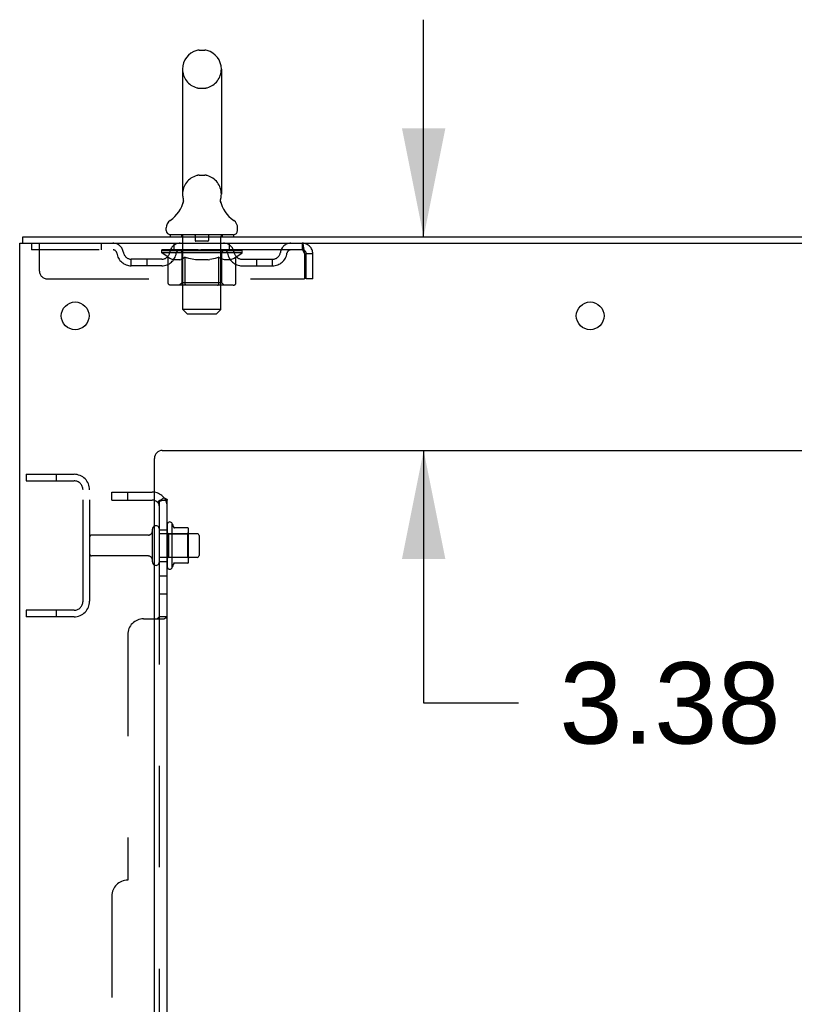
# Model space of a CAD drawing. Header units: inches. Extents: x 0 to 291, y 0 to 188.
# Tile 7 of 26: x 14 to 26, y 125 to 140. Entities that reach past the tile are written whole.
import ezdxf

# ---------------------------------------------------------------- set-up
doc = ezdxf.new("R2010")
doc.units = ezdxf.units.IN
doc.header["$LTSCALE"] = 16.01262
doc.header["$MEASUREMENT"] = 0
doc.linetypes.add('HIDDEN', pattern=[0.2, 0.1, -0.1])
doc.layers.get('0').update_dxf_attribs({"linetype": 'CONTINUOUS'})
for name, color, linetype in [('DEFAULT_2', 8, 'HIDDEN'), ('DIMENSIONS', 7, 'CONTINUOUS'), ('SUBPANEL', 7, 'CONTINUOUS')]:
    doc.layers.add(name, color=color, linetype=linetype)
doc.styles.get("Standard").update_dxf_attribs({"font": 'arial.ttf'})
doc.dimstyles.new('DIMSTYLE_1', dxfattribs={"dimtxt": 1.284435, "dimasz": 1.71258, "dimexe": 0.09, "dimexo": 0.07, "dimgap": 0.0375, "dimtad": 0, "dimtih": 1, "dimtoh": 1, "dimzin": 4, "dimdsep": 46, "dimtxsty": 'Standard', "dimblk": '_FILLED', "dimblk1": '_FILLED', "dimblk2": '_FILLED', "dimcen": 0.09, "dimadec": 3, "dimazin": 1, "dimtfac": 1, "dimtdec": 3, "dimtofl": 0, "dimtmove": 0, "dimatfit": 3, "dimldrblk": '_FILLED', "dimfxl": 0, "dimtolj": 1, "dimtzin": 4, "dimarcsym": 0})

# ---------------------------------------------------------------- blocks, each defined once
blk = doc.blocks.new('_FILLED')
at = {"color": 0, "linetype": 'ByBlock'}
blk.add_solid([(0, 0), (-1, 0.2), (-1, -0.2)], dxfattribs=at)
blk = doc.blocks.new('*D13')
at = {"layer": 'DIMENSIONS', "color": 2, "linetype": 'Continuous'}
for p, q in [((20.541, 136.707), (20.541, 140.132)), ((20.541, 133.332), (20.541, 129.348)), ((20.541, 129.348), (22.039, 129.348))]:
    blk.add_line(p, q, dxfattribs=at)
at = {"layer": 'DIMENSIONS', "color": 2, "linetype": 'Continuous', "xscale": 1.7125797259, "yscale": 1.7125797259, "zscale": 1.7125797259}
for p, rotation in [((20.541, 136.707), 270), ((20.541, 133.332), 90)]:
    blk.add_blockref('_FILLED', p, dxfattribs=dict(at, rotation=rotation))
at = {"layer": 'DIMENSIONS', "color": 2, "linetype": 'Continuous', "insert": (22.681, 129.99), "char_height": 1.2844, "width": 3.49042, "attachment_point": 1, "line_spacing_factor": 0.9}
blk.add_mtext('3.38', dxfattribs=at)

msp = doc.modelspace()

# ---------------------------------------------------------------- linework, layer by layer
at = {"color": 7, "linetype": 'Continuous'}
for p, q in [((16.999, 139.652), (17.087, 139.652)), ((16.737, 139.352), (16.737, 137.377)), ((17.349, 139.352), (17.349, 137.377)), ((16.743, 137.234), (16.742, 137.229)), ((17.337, 137.283), (17.338, 137.288)), ((17.337, 137.278), (17.337, 137.283)), ((17.337, 137.273), (17.337, 137.278)), ((17.337, 137.268), (17.337, 137.273)), ((17.338, 137.263), (17.337, 137.268)), ((17.338, 137.293), (17.339, 137.298)), ((17.338, 137.288), (17.338, 137.293)), ((17.338, 137.258), (17.338, 137.263)), ((17.339, 137.253), (17.338, 137.258)), ((17.339, 137.248), (17.339, 137.253)), ((17.34, 137.244), (17.339, 137.248)), ((17.34, 137.303), (17.341, 137.307)), ((17.341, 137.24), (17.34, 137.244)), ((16.48, 136.806), (16.48, 136.845)), ((17.605, 136.806), (17.605, 136.845)), ((14.22, 136.603), (14.22, 136.707)), ((16.543, 136.737), (16.543, 136.707)), ((17.543, 136.737), (16.543, 136.737)), ((17.543, 136.737), (17.543, 136.707)), ((16.567, 132.187), (16.567, 131.476)), ((16.822, 132.109), (16.595, 132.109)), ((16.833, 131.576), (16.833, 132.087)), ((16.967, 132.019), (16.833, 132.019)), ((16.997, 131.989), (16.997, 131.674)), ((16.967, 131.644), (16.833, 131.644)), ((16.822, 131.554), (16.595, 131.554))]:
    msp.add_line(p, q, dxfattribs=at)
at = {"color": 3, "linetype": 'Continuous'}
for p, q in [((14.22, 136.707), (31.979, 136.707)), ((14.168, 56.811), (14.168, 136.603)), ((14.168, 136.603), (31.974, 136.603)), ((16.293, 58.832), (16.293, 133.207)), ((16.418, 133.332), (28.293, 133.332))]:
    msp.add_line(p, q, dxfattribs=at)
at = {"color": 7, "linetype": 'Continuous'}
for points in [[(16.745, 137.307), (16.746, 137.303), (16.747, 137.298), (16.748, 137.293), (16.748, 137.288), (16.749, 137.283), (16.749, 137.278), (16.749, 137.273), (16.749, 137.268), (16.748, 137.263), (16.748, 137.258), (16.747, 137.253), (16.747, 137.249), (16.746, 137.244), (16.744, 137.239), (16.743, 137.234)], [(17.339, 137.298), (17.34, 137.303), (17.341, 137.307)]]:
    msp.add_lwpolyline(points, dxfattribs=at)
at = {"color": 3, "linetype": 'Continuous'}
for centre in [(15.043, 135.457), (23.168, 135.457)]:
    msp.add_circle(centre, 0.219, dxfattribs=at)
at = {"color": 7, "linetype": 'Continuous'}
for centre, radius, start, end in [((17.043, 139.352), 0.306, 105.6303, 180), ((16.999, 139.508), 0.144, 90, 105.6303), ((17.087, 139.508), 0.144, 74.3697, 90), ((17.043, 139.352), 0.306, 0, 74.3697), ((16.245, 137.393), 0.523, 304.6624, 347.2389), ((17.043, 137.377), 0.306, 180, 193.2053), ((17.841, 137.393), 0.523, 192.7611, 235.3376), ((17.043, 137.377), 0.306, 346.7947, 360), ((16.624, 136.845), 0.144, 124.6624, 180), ((17.462, 136.845), 0.144, 360, 55.3376), ((16.549, 136.806), 0.069, 180, 265), ((17.536, 136.806), 0.069, 275, 360), ((16.317, 132.089), 0.055, 360, 115.9094), ((16.535, 132.166), 0.0384, 34.4497, 180), ((15.967, 131.832), 0.698, 23.9679, 30.6631), ((16.614, 132.119), 0.01, 203.9679, 270), ((16.822, 132.099), 0.01, 5.1938, 90), ((16.692, 132.087), 0.141, 0, 5.2081), ((16.967, 131.989), 0.03, 360, 90), ((16.967, 131.674), 0.03, 270, 0), ((16.317, 131.574), 0.055, 244.0906, 0), ((16.535, 131.497), 0.0384, 180, 325.5503), ((15.967, 131.832), 0.698, 329.3369, 336.0321), ((16.614, 131.544), 0.01, 90, 156.0321), ((16.822, 131.564), 0.01, 270, 354.8062), ((16.692, 131.576), 0.141, 354.7919, 360)]:
    msp.add_arc(centre, radius, start, end, dxfattribs=at)
at = {"color": 3, "linetype": 'Continuous'}
msp.add_arc((16.418, 133.207), 0.125, 90, 180, dxfattribs=at)
at = {"layer": 'DEFAULT_2', "color": 8, "linetype": 'HIDDEN'}
for p, q in [((16.999, 139.052), (17.087, 139.052)), ((16.999, 137.677), (17.087, 137.677)), ((16.723, 136.737), (16.723, 136.707)), ((16.743, 135.556), (16.743, 136.707)), ((16.938, 136.727), (16.938, 136.647)), ((17.138, 136.637), (16.948, 136.637)), ((17.148, 136.727), (17.148, 136.647)), ((17.343, 135.556), (17.343, 136.707)), ((17.363, 136.737), (17.363, 136.707)), ((14.355, 136.603), (14.355, 136.499)), ((18.626, 136.499), (14.355, 136.499)), ((14.48, 136.165), (14.48, 136.603)), ((15.455, 136.603), (15.455, 136.499)), ((16.41, 136.452), (16.41, 136.499)), ((16.509, 136.382), (16.41, 136.452)), ((17.676, 136.452), (16.41, 136.452)), ((16.419, 136.492), (16.419, 136.499)), ((16.428, 136.489), (16.428, 136.492)), ((16.428, 136.489), (17.658, 136.489)), ((16.437, 136.489), (16.437, 136.492)), ((16.438, 136.489), (16.438, 136.492)), ((16.448, 136.492), (16.448, 136.499)), ((16.464, 136.489), (16.464, 136.492)), ((16.466, 136.489), (16.466, 136.492)), ((16.495, 136.492), (16.495, 136.499)), ((16.509, 136.489), (16.509, 136.492)), ((16.512, 136.489), (16.512, 136.492)), ((16.716, 136.492), (16.515, 136.492)), ((16.558, 136.492), (16.558, 136.499)), ((16.559, 136.489), (16.559, 136.492)), ((16.56, 136.489), (16.56, 136.492)), ((16.563, 136.489), (16.563, 136.492)), ((16.57, 136.489), (16.57, 136.492)), ((16.57, 136.489), (16.57, 136.492)), ((16.574, 136.489), (16.574, 136.492)), ((16.577, 136.489), (16.577, 136.493)), ((16.581, 136.489), (16.581, 136.492)), ((16.596, 136.489), (16.596, 136.492)), ((16.605, 136.499), (16.605, 136.603)), ((16.614, 136.489), (16.614, 136.494)), ((16.614, 136.489), (16.614, 136.492)), ((16.634, 136.489), (16.634, 136.492)), ((16.636, 136.492), (16.636, 136.499)), ((16.646, 136.489), (16.646, 136.492)), ((16.65, 136.489), (16.65, 136.492)), ((16.659, 136.489), (16.659, 136.492)), ((16.67, 136.489), (16.67, 136.496)), ((16.686, 136.489), (16.686, 136.492)), ((16.689, 136.489), (16.689, 136.492)), ((16.716, 136.489), (16.716, 136.492)), ((16.783, 136.492), (16.721, 136.492)), ((16.726, 136.492), (16.726, 136.499)), ((16.733, 136.489), (16.733, 136.492)), ((16.738, 136.489), (16.738, 136.492)), ((16.744, 136.489), (16.744, 136.497)), ((16.748, 136.489), (16.748, 136.492)), ((16.759, 136.489), (16.759, 136.492)), ((16.783, 136.489), (16.783, 136.492)), ((16.858, 136.492), (16.799, 136.492)), ((16.819, 136.489), (16.819, 136.492)), ((16.826, 136.492), (16.826, 136.499)), ((16.83, 136.489), (16.83, 136.492)), ((16.833, 136.489), (16.833, 136.498)), ((16.835, 136.489), (16.835, 136.492)), ((16.843, 136.489), (16.843, 136.492)), ((16.858, 136.489), (16.858, 136.492)), ((16.938, 136.492), (16.884, 136.492)), ((16.897, 136.489), (16.897, 136.492)), ((16.929, 136.492), (17.043, 136.499)), ((16.933, 136.492), (16.933, 136.499)), ((16.934, 136.498), (16.933, 136.499)), ((16.934, 136.492), (16.934, 136.498)), ((16.934, 136.489), (16.934, 136.492)), ((16.937, 136.489), (16.937, 136.492)), ((16.938, 136.489), (16.938, 136.492)), ((16.939, 136.489), (16.939, 136.492)), ((17.022, 136.492), (16.974, 136.492)), ((16.979, 136.489), (16.979, 136.492)), ((17.022, 136.489), (17.022, 136.492)), ((17.04, 136.492), (17.04, 136.492)), ((17.04, 136.489), (17.04, 136.492)), ((17.04, 136.489), (17.04, 136.492)), ((17.043, 136.492), (17.043, 136.499)), ((17.043, 136.499), (17.157, 136.492)), ((17.046, 136.489), (17.046, 136.492)), ((17.046, 136.489), (17.046, 136.492)), ((17.046, 136.492), (17.046, 136.492)), ((17.064, 136.489), (17.064, 136.492)), ((17.064, 136.492), (17.112, 136.492)), ((17.106, 136.489), (17.106, 136.492)), ((17.147, 136.489), (17.147, 136.492)), ((17.148, 136.489), (17.148, 136.492)), ((17.148, 136.492), (17.202, 136.492)), ((17.149, 136.489), (17.149, 136.492)), ((17.152, 136.498), (17.153, 136.499)), ((17.152, 136.492), (17.152, 136.498)), ((17.152, 136.489), (17.152, 136.492)), ((17.153, 136.492), (17.153, 136.499)), ((17.189, 136.489), (17.189, 136.492)), ((17.228, 136.489), (17.228, 136.492)), ((17.228, 136.492), (17.287, 136.492)), ((17.243, 136.489), (17.243, 136.492)), ((17.251, 136.489), (17.251, 136.492)), ((17.253, 136.489), (17.253, 136.498)), ((17.256, 136.489), (17.256, 136.492)), ((17.26, 136.492), (17.26, 136.499)), ((17.267, 136.489), (17.267, 136.492)), ((17.303, 136.489), (17.303, 136.492)), ((17.303, 136.492), (17.365, 136.492)), ((17.327, 136.489), (17.327, 136.492)), ((17.338, 136.489), (17.338, 136.492)), ((17.342, 136.489), (17.342, 136.497)), ((17.348, 136.489), (17.348, 136.492)), ((17.353, 136.489), (17.353, 136.492)), ((17.36, 136.492), (17.36, 136.499)), ((17.37, 136.489), (17.37, 136.492)), ((17.37, 136.492), (17.676, 136.492)), ((17.397, 136.489), (17.397, 136.492)), ((17.4, 136.489), (17.4, 136.492)), ((17.416, 136.489), (17.416, 136.496)), ((17.427, 136.489), (17.427, 136.492)), ((17.436, 136.489), (17.436, 136.492)), ((17.44, 136.489), (17.44, 136.492)), ((17.45, 136.492), (17.45, 136.499)), ((17.451, 136.489), (17.451, 136.492)), ((17.472, 136.489), (17.472, 136.494)), ((17.472, 136.489), (17.472, 136.492)), ((17.48, 136.499), (17.48, 136.603)), ((17.49, 136.489), (17.49, 136.492)), ((17.505, 136.489), (17.505, 136.492)), ((17.509, 136.489), (17.509, 136.493)), ((17.512, 136.489), (17.512, 136.492)), ((17.516, 136.489), (17.516, 136.492)), ((17.516, 136.489), (17.516, 136.492)), ((17.523, 136.489), (17.523, 136.492)), ((17.526, 136.489), (17.526, 136.492)), ((17.527, 136.489), (17.527, 136.492)), ((17.528, 136.492), (17.528, 136.499)), ((17.555, 136.495), (17.675, 136.496)), ((17.555, 136.492), (17.555, 136.495)), ((17.574, 136.489), (17.574, 136.492)), ((17.577, 136.489), (17.577, 136.492)), ((17.579, 136.384), (17.676, 136.452)), ((17.591, 136.492), (17.591, 136.499)), ((17.62, 136.489), (17.62, 136.492)), ((17.622, 136.489), (17.622, 136.492)), ((17.638, 136.492), (17.638, 136.499)), ((17.648, 136.489), (17.648, 136.492)), ((17.649, 136.489), (17.649, 136.492)), ((17.658, 136.489), (17.658, 136.492)), ((17.667, 136.492), (17.667, 136.499)), ((17.675, 136.492), (17.675, 136.496)), ((17.676, 136.452), (17.676, 136.492)), ((18.626, 136.603), (18.626, 136.499)), ((15.928, 136.248), (15.928, 136.352)), ((16.411, 136.352), (15.928, 136.352)), ((16.178, 136.248), (16.178, 136.352)), ((16.509, 135.977), (16.509, 136.382)), ((16.509, 136.382), (16.523, 136.373)), ((16.537, 136.364), (16.523, 136.373)), ((16.55, 136.357), (16.537, 136.365)), ((16.564, 136.35), (16.55, 136.357)), ((16.577, 136.345), (16.564, 136.351)), ((16.591, 136.34), (16.577, 136.345)), ((16.694, 136.34), (16.591, 136.34)), ((16.694, 136.34), (16.708, 136.345)), ((16.722, 136.351), (16.708, 136.345)), ((16.735, 136.357), (16.721, 136.351)), ((16.73, 135.98), (16.73, 136.449)), ((16.749, 136.365), (16.735, 136.357)), ((16.763, 136.373), (16.749, 136.365)), ((16.777, 136.383), (16.762, 136.373)), ((16.777, 135.977), (16.777, 136.383)), ((16.777, 136.383), (16.805, 136.373)), ((16.834, 136.365), (16.805, 136.373)), ((16.862, 136.357), (16.833, 136.365)), ((16.889, 136.35), (16.861, 136.357)), ((16.917, 136.345), (16.889, 136.35)), ((16.944, 136.34), (16.916, 136.345)), ((17.142, 136.34), (16.944, 136.34)), ((17.142, 136.34), (17.17, 136.345)), ((17.198, 136.351), (17.17, 136.345)), ((17.226, 136.357), (17.198, 136.351)), ((17.254, 136.365), (17.226, 136.357)), ((17.283, 136.374), (17.254, 136.365)), ((17.312, 136.384), (17.283, 136.374)), ((17.312, 135.977), (17.312, 136.384)), ((17.312, 136.384), (17.327, 136.374)), ((17.341, 136.365), (17.327, 136.374)), ((17.356, 136.357), (17.341, 136.365)), ((17.356, 135.98), (17.356, 136.449)), ((17.37, 136.35), (17.356, 136.357)), ((17.384, 136.345), (17.37, 136.35)), ((17.398, 136.34), (17.384, 136.345)), ((17.492, 136.34), (17.398, 136.34)), ((17.492, 136.34), (17.507, 136.345)), ((17.521, 136.351), (17.506, 136.345)), ((17.535, 136.357), (17.521, 136.35)), ((17.55, 136.365), (17.535, 136.357)), ((17.565, 136.374), (17.55, 136.365)), ((17.579, 136.384), (17.564, 136.374)), ((17.579, 135.977), (17.579, 136.384)), ((17.675, 136.352), (18.158, 136.352)), ((17.908, 136.248), (17.908, 136.352)), ((18.158, 136.248), (18.158, 136.352)), ((18.654, 136.45), (18.659, 136.436)), ((18.659, 136.436), (18.659, 136.04)), ((18.689, 136.04), (18.689, 136.436)), ((18.793, 136.436), (18.689, 136.436)), ((18.793, 136.04), (18.793, 136.436)), ((16.411, 136.248), (15.928, 136.248)), ((17.675, 136.248), (18.158, 136.248)), ((14.605, 136.04), (18.659, 136.04)), ((18.793, 136.04), (18.689, 136.04)), ((17.537, 135.94), (16.552, 135.94)), ((16.73, 135.98), (16.69, 135.94)), ((17.356, 135.98), (16.73, 135.98)), ((16.788, 135.945), (16.786, 135.947)), ((16.793, 135.941), (16.79, 135.943)), ((16.795, 135.941), (16.793, 135.941)), ((16.798, 135.94), (16.795, 135.941)), ((17.356, 135.98), (17.396, 135.94)), ((16.812, 135.487), (16.743, 135.556)), ((17.343, 135.556), (16.743, 135.556)), ((17.274, 135.487), (17.343, 135.556)), ((16.812, 135.487), (17.274, 135.487)), ((14.272, 132.957), (14.272, 132.853)), ((14.272, 132.957), (15.025, 132.957)), ((14.742, 132.957), (14.742, 132.853)), ((14.272, 132.853), (15.025, 132.853)), ((15.168, 130.953), (15.168, 132.71)), ((15.272, 130.953), (15.272, 132.71)), ((16.497, 132.166), (16.497, 131.497)), ((16.199, 131.997), (15.302, 131.997)), ((16.262, 131.574), (16.262, 132.089)), ((16.372, 131.574), (16.372, 132.089)), ((16.833, 132.019), (16.372, 132.019)), ((16.517, 132.015), (16.497, 132.035)), ((16.517, 132.015), (16.517, 131.648)), ((16.517, 132.015), (16.813, 132.015)), ((16.813, 132.015), (16.833, 132.035)), ((16.813, 132.015), (16.813, 131.648)), ((16.199, 131.667), (15.302, 131.667)), ((16.833, 131.644), (16.372, 131.644)), ((16.517, 131.648), (16.497, 131.628)), ((16.517, 131.648), (16.813, 131.648)), ((16.813, 131.648), (16.833, 131.628)), ((14.272, 130.811), (14.272, 130.707)), ((15.025, 130.811), (14.272, 130.811)), ((15.025, 130.707), (14.272, 130.707)), ((14.742, 130.811), (14.742, 130.707))]:
    msp.add_line(p, q, dxfattribs=at)
for points in [[(18.626, 136.603), (18.628, 136.602), (18.631, 136.598), (18.633, 136.593), (18.635, 136.586), (18.638, 136.577), (18.64, 136.566), (18.642, 136.554), (18.645, 136.54), (18.647, 136.524), (18.65, 136.508), (18.652, 136.491), (18.654, 136.473), (18.657, 136.454), (18.659, 136.436)], [(18.626, 136.499), (18.628, 136.498), (18.631, 136.497), (18.633, 136.495), (18.635, 136.492), (18.638, 136.489), (18.64, 136.485), (18.642, 136.48), (18.645, 136.475), (18.647, 136.469), (18.65, 136.463), (18.652, 136.456), (18.654, 136.45)], [(16.552, 135.94), (16.547, 135.941), (16.542, 135.941), (16.537, 135.943), (16.532, 135.945), (16.527, 135.947), (16.523, 135.95), (16.519, 135.954), (16.516, 135.958), (16.513, 135.962), (16.511, 135.967), (16.509, 135.972), (16.509, 135.977)], [(16.777, 135.967), (16.777, 135.972), (16.777, 135.977)], [(16.779, 135.962), (16.777, 135.967), (16.777, 135.972), (16.777, 135.977)], [(16.79, 135.943), (16.788, 135.945), (16.786, 135.947), (16.784, 135.95), (16.782, 135.954), (16.78, 135.958), (16.779, 135.962)], [(16.784, 135.95), (16.782, 135.954), (16.78, 135.958)], [(17.29, 135.94), (17.293, 135.941), (17.296, 135.941), (17.298, 135.943), (17.3, 135.945), (17.303, 135.947), (17.305, 135.95), (17.307, 135.954), (17.309, 135.958), (17.31, 135.962), (17.311, 135.967), (17.312, 135.972), (17.312, 135.977)], [(17.537, 135.94), (17.542, 135.941), (17.547, 135.941), (17.552, 135.943), (17.557, 135.945), (17.561, 135.947), (17.566, 135.95), (17.57, 135.954), (17.573, 135.958), (17.576, 135.962), (17.578, 135.967), (17.579, 135.972), (17.579, 135.977)]]:
    msp.add_lwpolyline(points, dxfattribs=at)
for centre, radius, start, end in [((17.043, 139.352), 0.306, 180, 254.3697), ((17.043, 139.352), 0.306, 285.6303, 360), ((16.999, 139.196), 0.144, 254.3697, 270), ((17.087, 139.196), 0.144, 270, 285.6303), ((17.043, 137.377), 0.306, 105.6303, 180), ((16.999, 137.533), 0.144, 90, 105.6303), ((17.087, 137.533), 0.144, 74.3697, 90), ((17.043, 137.377), 0.306, 0, 74.3697), ((16.549, 136.806), 0.069, 265, 270), ((16.713, 136.707), 0.03, 0, 90), ((16.928, 136.727), 0.01, 0, 90), ((16.948, 136.647), 0.01, 180, 270), ((17.138, 136.647), 0.01, 270, 360), ((17.158, 136.727), 0.01, 90, 180), ((17.373, 136.707), 0.03, 90, 180), ((17.536, 136.806), 0.069, 270, 275), ((15.639, 136.436), 0.167, 8.0716, 90), ((15.64, 136.436), 0.0625, 7.9863, 90), ((15.928, 136.477), 0.125, 188.0716, 270), ((16.411, 136.477), 0.125, 270, 351.9284), ((16.7, 136.436), 0.167, 90, 171.9284), ((16.7, 136.436), 0.0625, 90, 172.0137), ((16.69, 136.449), 0.0398, 0, 90), ((17.396, 136.449), 0.0398, 90, 180), ((17.385, 136.436), 0.167, 8.0716, 90), ((17.386, 136.436), 0.0625, 7.9863, 90), ((17.675, 136.477), 0.125, 188.0716, 270), ((18.158, 136.477), 0.125, 270, 351.9284), ((18.447, 136.436), 0.167, 90, 171.9284), ((18.446, 136.436), 0.0625, 90, 172.0137), ((18.626, 136.436), 0.167, 0, 90), ((18.626, 136.436), 0.063, 0, 90), ((15.928, 136.477), 0.229, 187.9863, 270), ((16.411, 136.477), 0.229, 270, 352.0137), ((17.675, 136.477), 0.229, 187.9863, 270), ((18.158, 136.477), 0.229, 270, 352.0137), ((14.605, 136.165), 0.125, 180, 270), ((15.025, 132.71), 0.246, 0, 90), ((15.025, 132.71), 0.142, 0, 90), ((16.317, 132.089), 0.055, 115.9094, 180), ((15.302, 131.967), 0.03, 90, 180), ((16.199, 132.059), 0.0625, 270, 360), ((15.302, 131.697), 0.03, 180, 270), ((16.199, 131.604), 0.0625, 0, 90), ((16.317, 131.574), 0.055, 180, 244.0906), ((15.025, 130.953), 0.246, 270, 360), ((15.025, 130.953), 0.142, 270, 360)]:
    msp.add_arc(centre, radius, start, end, dxfattribs=at)
for centre, major_axis, ratio, start_param, end_param in [((17.043, 136.499), (0.633, 0.007), 0.05963, 2.96643, 3.140963), ((16.39, 136.487), (0.198, 0), 0.060556, 0.430652, 1.470503), ((17.043, 136.499), (0.633, 0), 0.060556, -3.141593, -2.96706), ((16.39, 136.48), (0.198, 0.002), 0.05963, 1.376596, 1.469874), ((17.043, 136.499), (0.633, 0.013), 0.05688, 2.791345, 2.965878), ((16.366, 136.487), (0.198, 0.002), 0.05963, 0.25549, 1.295341), ((16.434, 136.487), (0.198, -0.002), 0.05963, 0.605815, 1.645666), ((17.043, 136.499), (0.633, -0.007), 0.05963, -2.96643, -2.791898), ((16.434, 136.48), (0.198, 0), 0.060556, 1.551758, 1.645036), ((16.366, 136.48), (0.198, 0.004), 0.05688, 1.20151, 1.294789), ((16.435, 136.482), (0.164, 0.002), 0.05963, 1.065228, 1.614276), ((16.416, 136.482), (0.164, 0.003), 0.05688, 0.890143, 1.43919), ((16.473, 136.482), (0.164, 0), 0.060556, 1.240391, 1.789438), ((17.043, 136.499), (0.633, 0.019), 0.052395, 2.616403, 2.790936), ((16.362, 136.487), (0.198, 0.004), 0.05688, 0.080405, 1.120256), ((16.497, 136.487), (0.198, -0.004), 0.05688, 0.7809, 1.820751), ((17.043, 136.499), (0.633, -0.013), 0.05688, -2.791345, -2.616812), ((16.497, 136.48), (0.198, -0.002), 0.05963, 1.72692, 1.820198), ((16.362, 136.48), (0.198, 0.006), 0.052395, 1.026568, 1.119847), ((16.415, 136.482), (0.164, 0.005), 0.052395, 0.715201, 1.264248), ((16.529, 136.482), (0.164, -0.002), 0.05963, 1.415553, 1.9646), ((17.043, 136.499), (0.633, 0.025), 0.046319, 2.441654, 2.616187), ((16.576, 136.487), (0.198, -0.006), 0.052395, 0.955842, 1.995693), ((16.379, 136.487), (0.198, 0.006), 0.052395, -0.094537, 0.945314), ((17.043, 136.499), (0.633, -0.019), 0.052395, -2.616403, -2.44187), ((16.576, 136.48), (0.198, -0.004), 0.05688, 1.902006, 1.995284), ((16.379, 136.48), (0.198, 0.008), 0.046319, 0.851819, 0.945098), ((16.433, 136.482), (0.164, 0.006), 0.046319, 0.540452, 1.089499), ((16.6, 136.482), (0.164, -0.003), 0.05688, 1.590638, 2.139686), ((17.043, 136.499), (0.633, 0.029), 0.038841, 2.267123, 2.441656), ((16.669, 136.487), (0.198, -0.008), 0.046319, 1.130591, 2.170442), ((16.416, 136.487), (0.198, 0.008), 0.046319, -0.269286, 0.770565), ((17.043, 136.499), (0.633, -0.025), 0.046319, -2.441654, -2.267121), ((16.669, 136.48), (0.198, -0.006), 0.052395, 2.076947, 2.170226), ((16.416, 136.48), (0.198, 0.009), 0.038841, 0.677289, 0.770567), ((16.47, 136.482), (0.164, 0.008), 0.038841, 0.365921, 0.914969), ((16.685, 136.482), (0.164, -0.005), 0.052395, 1.76558, 2.314627), ((17.043, 136.499), (0.633, 0.033), 0.030195, 2.09281, 2.267343), ((16.774, 136.487), (0.198, -0.009), 0.038841, 1.305122, 2.344973), ((16.472, 136.487), (0.198, 0.009), 0.038841, -0.443817, 0.596034), ((17.043, 136.499), (0.633, -0.029), 0.038841, -2.267123, -2.092591), ((16.774, 136.48), (0.198, -0.008), 0.046319, 2.251696, 2.344975), ((16.472, 136.48), (0.198, 0.01), 0.030195, 0.502975, 0.596254), ((16.525, 136.482), (0.164, 0.009), 0.030195, 0.191608, 0.740655), ((16.78, 136.482), (0.164, -0.006), 0.046319, 1.940329, 2.489376), ((16.546, 136.487), (0.198, 0.01), 0.030195, -0.61813, 0.421721), ((17.043, 136.499), (0.633, 0.036), 0.020645, 1.918687, 2.09322), ((16.887, 136.487), (0.198, -0.01), 0.030195, 1.479435, 2.519286), ((17.043, 136.499), (0.633, -0.033), 0.030195, -2.09281, -1.918277), ((16.887, 136.48), (0.198, -0.009), 0.038841, 2.426227, 2.519505), ((16.546, 136.48), (0.198, 0.011), 0.020645, 0.328852, 0.422131), ((16.595, 136.482), (0.164, 0.009), 0.020645, 0.017485, 0.566532), ((16.884, 136.482), (0.164, -0.008), 0.038841, 2.11486, 2.663907), ((16.634, 136.487), (0.198, 0.011), 0.020645, -0.792253, 0.247598), ((17.043, 136.499), (0.633, 0.038), 0.010478, 1.744704, 1.919237), ((17.005, 136.487), (0.198, -0.011), 0.020645, 1.653558, 2.693409), ((17.043, 136.499), (0.633, -0.036), 0.020645, -1.918687, -1.744154), ((17.005, 136.48), (0.198, -0.01), 0.030195, 2.60054, 2.693819), ((16.634, 136.48), (0.198, 0.012), 0.010478, 0.154869, 0.248148), ((16.678, 136.482), (0.164, 0.01), 0.010478, 6.126688, 6.675735), ((16.992, 136.482), (0.164, -0.009), 0.030195, 2.289173, 2.83822), ((16.735, 136.487), (0.198, 0.012), 0.010478, -0.966236, -0.000846), ((17.124, 136.487), (0.198, -0.012), 0.010478, 1.827541, 2.867392), ((17.043, 136.499), (0.633, -0.038), 0.010478, -1.744704, -1.570171), ((17.124, 136.48), (0.198, -0.011), 0.020645, 2.774664, 2.867942), ((17.102, 136.482), (0.164, -0.009), 0.020645, 2.463296, 3.012344), ((16.962, 136.487), (0.198, 0.012), 0.010478, 0.274201, 1.314052), ((16.876, 136.482), (0.164, 0.01), 0.010478, -0.000483, 0.504314), ((16.846, 136.48), (0.198, 0.012), 0.010478, 0.099668, 0.192946), ((17.043, 136.499), (0.633, 0.038), 0.010478, -1.571421, -1.396888), ((17.24, 136.48), (0.198, -0.012), 0.010478, 2.948646, 3.041925), ((17.21, 136.482), (0.164, -0.01), 0.010478, 2.637279, 3.142076), ((17.081, 136.487), (0.198, 0.011), 0.020645, 0.448184, 1.488034), ((16.984, 136.482), (0.164, 0.009), 0.020645, 0.129249, 0.678296), ((16.962, 136.48), (0.198, 0.011), 0.020645, 0.273651, 0.366929), ((17.351, 136.487), (0.198, -0.012), 0.010478, -3.140747, -2.175357), ((17.043, 136.499), (0.633, 0.036), 0.020645, -1.397439, -1.222906), ((17.043, 136.499), (0.633, -0.038), 0.010478, 1.222355, 1.396888), ((17.199, 136.487), (0.198, 0.01), 0.030195, 0.622307, 1.662158), ((17.094, 136.482), (0.164, 0.009), 0.030195, 0.303372, 0.852419), ((17.408, 136.482), (0.164, -0.01), 0.010478, 2.749043, 3.29809), ((17.452, 136.487), (0.198, -0.011), 0.020645, 2.893995, 3.933846), ((17.081, 136.48), (0.198, 0.01), 0.030195, 0.447774, 0.541052), ((17.452, 136.48), (0.198, -0.012), 0.010478, 2.893445, 2.986723), ((17.312, 136.487), (0.198, 0.009), 0.038841, 0.79662, 1.836471), ((17.043, 136.499), (0.633, 0.033), 0.030195, -1.223315, -1.048783), ((17.043, 136.499), (0.633, -0.036), 0.020645, 1.048373, 1.222906), ((17.202, 136.482), (0.164, 0.008), 0.038841, 0.477686, 1.026733), ((17.491, 136.482), (0.164, -0.009), 0.020645, 2.57506, 3.124108), ((17.54, 136.487), (0.198, -0.01), 0.030195, 2.719872, 3.759723), ((17.417, 136.487), (0.198, 0.008), 0.046319, 0.971151, 2.011002), ((17.199, 136.48), (0.198, 0.009), 0.038841, 0.622087, 0.715366), ((17.54, 136.48), (0.198, -0.011), 0.020645, 2.719462, 2.812741), ((17.043, 136.499), (0.633, 0.029), 0.038841, -1.049002, -0.874469), ((17.043, 136.499), (0.633, -0.033), 0.030195, 0.87425, 1.048783), ((17.306, 136.482), (0.164, 0.006), 0.046319, 0.652216, 1.201263), ((17.51, 136.487), (0.198, 0.006), 0.052395, 1.1459, 2.185751), ((17.561, 136.482), (0.164, -0.009), 0.030195, 2.400937, 2.949985), ((17.614, 136.487), (0.198, -0.009), 0.038841, 2.545558, 3.585409), ((17.401, 136.482), (0.164, 0.005), 0.052395, 0.826965, 1.376012), ((17.312, 136.48), (0.198, 0.008), 0.046319, 0.796618, 0.889896), ((17.614, 136.48), (0.198, -0.01), 0.030195, 2.545339, 2.638617), ((17.589, 136.487), (0.198, 0.004), 0.05688, 1.320842, 2.360692), ((17.043, 136.499), (0.633, 0.025), 0.046319, -0.874471, -0.699939), ((17.043, 136.499), (0.633, -0.029), 0.038841, 0.699936, 0.874469), ((17.67, 136.487), (0.198, -0.008), 0.046319, 2.371028, 3.410879), ((17.616, 136.482), (0.164, -0.008), 0.038841, 2.226624, 2.775671), ((17.652, 136.487), (0.198, 0.002), 0.05963, 1.495927, 2.535778), ((17.486, 136.482), (0.164, 0.003), 0.05688, 1.001907, 1.550954), ((17.707, 136.487), (0.198, -0.006), 0.052395, 2.196279, 3.23613), ((17.653, 136.482), (0.164, -0.006), 0.046319, 2.052093, 2.601141), ((17.417, 136.48), (0.198, 0.006), 0.052395, 0.971367, 1.064645), ((17.696, 136.487), (0.198, 0), 0.060556, 2.364024, 2.71094), ((17.67, 136.48), (0.198, -0.009), 0.038841, 2.371026, 2.464304), ((17.724, 136.487), (0.198, -0.004), 0.05688, 2.021337, 3.061188), ((17.043, 136.499), (0.633, 0.019), 0.052395, -0.699723, -0.52519), ((17.043, 136.499), (0.633, -0.025), 0.046319, 0.525406, 0.699939), ((17.72, 136.487), (0.198, -0.002), 0.05963, 1.846251, 2.886102), ((17.557, 136.482), (0.164, 0.002), 0.05963, 1.176993, 1.72604), ((17.671, 136.482), (0.164, -0.005), 0.052395, 1.877344, 2.426392), ((17.613, 136.482), (0.164, 0), 0.060556, 1.352155, 1.901202), ((17.67, 136.482), (0.164, -0.003), 0.05688, 1.702402, 2.25145), ((17.651, 136.482), (0.164, -0.002), 0.05963, 1.527317, 2.076364), ((17.51, 136.48), (0.198, 0.004), 0.05688, 1.146309, 1.239587), ((17.707, 136.48), (0.198, -0.008), 0.046319, 2.196495, 2.289773), ((17.043, 136.499), (0.633, 0.013), 0.05688, -0.524781, -0.350248), ((17.043, 136.499), (0.633, -0.019), 0.052395, 0.350657, 0.52519), ((17.696, 136.48), (0.198, -0.002), 0.05963, 1.764997, 1.971333), ((17.589, 136.48), (0.198, 0.002), 0.05963, 1.321394, 1.414673), ((17.724, 136.48), (0.198, -0.006), 0.052395, 2.021746, 2.115024), ((17.043, 136.499), (0.633, 0.007), 0.05963, -0.349695, -0.175162), ((17.043, 136.499), (0.633, -0.013), 0.05688, 0.175715, 0.350248), ((17.652, 136.48), (0.198, 0), 0.060556, 1.496556, 1.589835), ((17.72, 136.48), (0.198, -0.004), 0.05688, 1.846804, 1.940083), ((17.043, 136.499), (0.633, -0.007), 0.05963, 6.27665, 6.458348), ((17.043, 136.499), (0.633, 0), 0.060556, -0.174533, -0.058352)]:
    msp.add_ellipse(centre, major_axis=major_axis, ratio=ratio, start_param=start_param, end_param=end_param, dxfattribs=at)
at = {"layer": 'SUBPANEL', "color": 8, "linetype": 'HIDDEN'}
for p, q in [((15.622, 132.55), (15.622, 132.675)), ((15.622, 132.675), (16.26, 132.675)), ((15.872, 132.55), (15.872, 132.675)), ((15.622, 132.55), (16.26, 132.55)), ((16.396, 132.55), (16.346, 132.51)), ((16.372, 132.548), (16.372, 132.55)), ((16.432, 132.55), (16.428, 132.55)), ((16.372, 132.082), (16.497, 132.082)), ((16.372, 131.582), (16.497, 131.582)), ((16.372, 131.353), (16.497, 131.353)), ((16.372, 131.072), (16.497, 131.072)), ((16.372, 130.709), (16.372, 130.711)), ((16.372, 62.703), (16.372, 130.711)), ((16.122, 130.675), (16.293, 130.675)), ((16.445, 130.677), (16.448, 130.679)), ((15.872, 130.425), (15.872, 126.55)), ((15.622, 126.3), (15.622, 67.113))]:
    msp.add_line(p, q, dxfattribs=at)
at = {"layer": 'SUBPANEL', "color": 7, "linetype": 'Continuous'}
for p, q in [((16.443, 132.589), (16.396, 132.55)), ((16.372, 130.711), (16.372, 132.55)), ((16.372, 132.55), (16.497, 132.55)), ((16.372, 130.711), (16.497, 130.711))]:
    msp.add_line(p, q, dxfattribs=at)
at = {"layer": 'SUBPANEL', "color": 3, "linetype": 'Continuous'}
for p, q in [((16.497, 60.863), (16.497, 132.55)), ((16.293, 130.675), (16.443, 130.675))]:
    msp.add_line(p, q, dxfattribs=at)
for points in [[(16.443, 132.589), (16.445, 132.586), (16.448, 132.584), (16.451, 132.582), (16.455, 132.58), (16.458, 132.578), (16.462, 132.576), (16.466, 132.574), (16.474, 132.571)], [(16.474, 132.571), (16.478, 132.569), (16.481, 132.567), (16.484, 132.566), (16.488, 132.564), (16.49, 132.562), (16.493, 132.56), (16.494, 132.558), (16.496, 132.556), (16.496, 132.554), (16.497, 132.552), (16.497, 132.55)], [(16.462, 130.686), (16.47, 130.689), (16.474, 130.691), (16.478, 130.692), (16.481, 130.694), (16.484, 130.696), (16.488, 130.698), (16.49, 130.7), (16.493, 130.702), (16.494, 130.704), (16.496, 130.706), (16.496, 130.707), (16.497, 130.709), (16.497, 130.711)], [(16.443, 130.675), (16.445, 130.677), (16.448, 130.679), (16.451, 130.681), (16.455, 130.682), (16.458, 130.684), (16.462, 130.686)]]:
    msp.add_lwpolyline(points, dxfattribs=at)
at = {"layer": 'SUBPANEL', "color": 7, "linetype": 'Continuous'}
for points in [[(16.346, 132.51), (16.346, 132.51), (16.346, 132.511), (16.346, 132.512), (16.346, 132.513), (16.347, 132.514), (16.348, 132.516), (16.349, 132.517), (16.351, 132.519), (16.352, 132.521), (16.354, 132.523)], [(16.354, 132.523), (16.358, 132.527), (16.36, 132.529), (16.362, 132.532), (16.364, 132.534), (16.366, 132.537), (16.368, 132.539)], [(16.368, 132.539), (16.369, 132.542), (16.371, 132.544), (16.371, 132.546), (16.372, 132.548)], [(16.358, 130.695), (16.362, 130.698), (16.364, 130.7), (16.366, 130.701), (16.368, 130.703), (16.369, 130.704), (16.371, 130.706), (16.371, 130.708), (16.372, 130.709), (16.372, 130.711)], [(16.346, 130.675), (16.346, 130.677), (16.346, 130.679), (16.346, 130.681), (16.346, 130.683), (16.347, 130.684), (16.348, 130.686), (16.349, 130.688), (16.351, 130.689), (16.352, 130.691), (16.354, 130.692), (16.356, 130.694), (16.358, 130.695)]]:
    msp.add_lwpolyline(points, dxfattribs=at)
at = {"layer": 'SUBPANEL', "color": 8, "linetype": 'HIDDEN'}
for points in [[(16.368, 132.527), (16.368, 132.527), (16.368, 132.527), (16.368, 132.527), (16.368, 132.528), (16.369, 132.528), (16.369, 132.528), (16.369, 132.528), (16.37, 132.529), (16.371, 132.529), (16.371, 132.529), (16.372, 132.53), (16.372, 132.53), (16.373, 132.53), (16.374, 132.531), (16.374, 132.531), (16.375, 132.531), (16.376, 132.532), (16.376, 132.532), (16.377, 132.533), (16.378, 132.533), (16.379, 132.533), (16.379, 132.534), (16.38, 132.534), (16.381, 132.534), (16.382, 132.535), (16.383, 132.535), (16.383, 132.536), (16.384, 132.536), (16.385, 132.536), (16.386, 132.537), (16.387, 132.537), (16.388, 132.538), (16.389, 132.538), (16.39, 132.538), (16.391, 132.539), (16.392, 132.539), (16.393, 132.54), (16.394, 132.54), (16.395, 132.54), (16.396, 132.541), (16.397, 132.541), (16.398, 132.542), (16.399, 132.542), (16.4, 132.542), (16.401, 132.543), (16.402, 132.543), (16.403, 132.543), (16.404, 132.544), (16.405, 132.544), (16.406, 132.544), (16.407, 132.545), (16.408, 132.545), (16.409, 132.545), (16.41, 132.546), (16.411, 132.546), (16.412, 132.546), (16.413, 132.547), (16.414, 132.547), (16.415, 132.547), (16.416, 132.547), (16.417, 132.548), (16.418, 132.548), (16.419, 132.548), (16.42, 132.548), (16.421, 132.548), (16.422, 132.549), (16.422, 132.549), (16.423, 132.549), (16.424, 132.549), (16.425, 132.549), (16.426, 132.55), (16.427, 132.55), (16.428, 132.55), (16.428, 132.55), (16.429, 132.55), (16.43, 132.55), (16.43, 132.55), (16.431, 132.55), (16.431, 132.55), (16.431, 132.55)], [(16.372, 132.53), (16.371, 132.53), (16.371, 132.529), (16.37, 132.529), (16.37, 132.529), (16.369, 132.528), (16.369, 132.528), (16.369, 132.528), (16.368, 132.528), (16.368, 132.527), (16.368, 132.527)], [(16.366, 130.701), (16.368, 130.703), (16.369, 130.704), (16.371, 130.706), (16.371, 130.708), (16.372, 130.709)], [(16.49, 130.7), (16.493, 130.702), (16.494, 130.704), (16.496, 130.706), (16.496, 130.707), (16.497, 130.709), (16.497, 130.711)], [(16.346, 130.681), (16.346, 130.683), (16.347, 130.684), (16.348, 130.686), (16.349, 130.688), (16.351, 130.689), (16.352, 130.691), (16.354, 130.692)], [(16.346, 130.675), (16.346, 130.677), (16.346, 130.679)]]:
    msp.add_lwpolyline(points, dxfattribs=at)
for centre, radius, start, end in [((16.26, 132.438), 0.237, 81.9946, 90), ((16.26, 132.438), 0.237, 0, 39.4342), ((16.26, 132.438), 0.112, 72.8585, 90), ((16.122, 130.425), 0.25, 90, 180), ((15.872, 126.3), 0.25, 90, 180)]:
    msp.add_arc(centre, radius, start, end, dxfattribs=at)
at = {"layer": 'SUBPANEL', "color": 3, "linetype": 'Continuous'}
msp.add_arc((16.26, 132.438), 0.237, 39.4342, 81.9946, dxfattribs=at)
at = {"layer": 'SUBPANEL', "color": 7, "linetype": 'Continuous'}
msp.add_arc((16.26, 132.438), 0.112, 0, 72.8585, dxfattribs=at)

# ---------------------------------------------------------------- dimensions: what is measured, and where the dimension line sits
at = {"layer": 'DIMENSIONS', "color": 2, "linetype": 'Continuous'}
dim = msp.add_linear_dim(base=(20.540632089, 133.331613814), p1=(14.279993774, 136.706613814), p2=(16.417993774, 133.331613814), angle=270, dimstyle='DIMSTYLE_1', dxfattribs=at)
dim.commit()
dim.dimension.update_dxf_attribs({"geometry": '*D13', "text_midpoint": (24.422509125, 129.340503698), "dimtype": 160})

doc.saveas('drawing.dxf')
